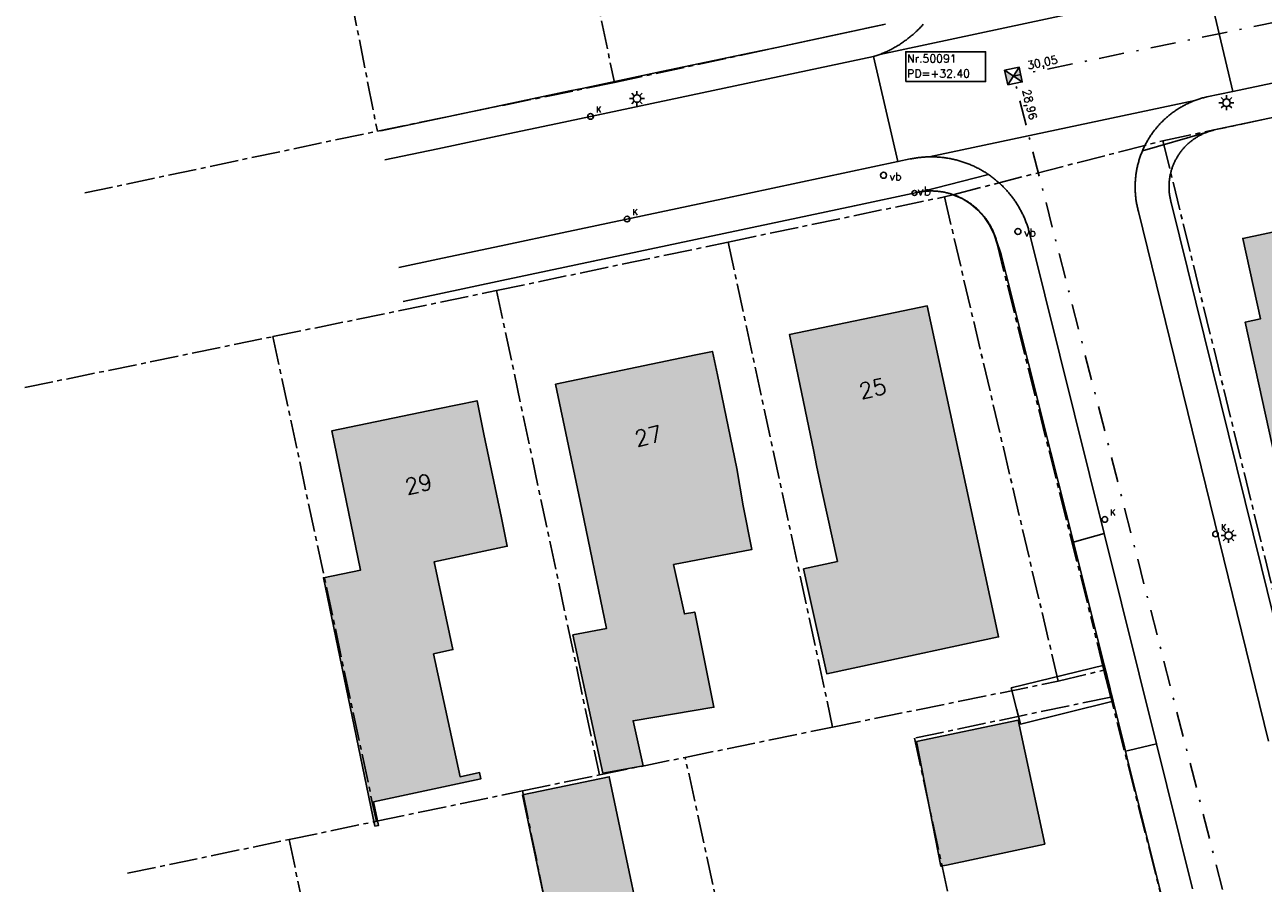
# Model space of a CAD drawing. Header units: metres. Extents: x 202952 to 203755, y 349031 to 349702.
# Tile 12 of 84: x 202979 to 203041, y 349438 to 349481. Entities that reach past the tile are written whole.
import ezdxf
from ezdxf.enums import TextEntityAlignment as Align

# ---------------------------------------------------------------- set-up
doc = ezdxf.new("R2010")
doc.units = ezdxf.units.M
doc.linetypes.add('1-200 CENTER', pattern=[4.28625, 2.8575, -0.47625, 0.47625, -0.47625])
doc.linetypes.add('1-200 DASHDOT', pattern=[2.54, 1.27, -0.635, 0, -0.635])
for name, color, linetype in [('PH-BEST-BEBOUWING', 1, 'Continuous'), ('PH-BEST-BEBOUWING-ARCERING', 254, 'Continuous'), ('PH-BEST-HUISNUMMER', 7, 'Continuous'), ('PH-BEST-KADASTRALE-GRENS', 240, '1-200 CENTER'), ('PH-BEST-KOLK', 8, 'Continuous'), ('PH-BEST-LICHTMAST-HANDHAVENB', 6, 'Continuous'), ('PH-BEST-PUT-HANDHAVEN', 44, 'Continuous'), ('PH-BEST-RIO-HANDHAVEN-GEMENGD', 44, '1-200 DASHDOT'), ('PH-BEST-RIO-TEKST-PUTTENSTAAT', 8, 'Continuous'), ('PH-BEST-RIO-TEKST-VLOEIVLAK', 8, 'Continuous'), ('PH-BEST-STRAATNAAMBORD', 6, 'Continuous'), ('PH-BEST-WEGDEEL', 254, 'Continuous')]:
    doc.layers.add(name, color=color, linetype=linetype)
doc.styles.add('RDL_MAATVOERING', font='romans.shx')
doc.styles.add('ROMANS', font='romans.shx')

# ---------------------------------------------------------------- blocks, each defined once
blk = doc.blocks.new('*U50')
blk.add_circle((0, 0), 0.142)
at = {"ltscale": 0.05, "style": 'ROMANS'}
blk.add_text('K', height=0.3, dxfattribs=at).set_placement((0.277, 0.195))
blk = doc.blocks.new('Verkeersbord')
blk.add_circle((0, 0), 0.15)
at = {"style": 'RDL_MAATVOERING'}
blk.add_text('vb', height=0.4, dxfattribs=at).set_placement((0.302, -0.254))
blk = doc.blocks.new('*U61')
blk.add_circle((0, 0), 0.25)
at = {"style": 'RDL_MAATVOERING'}
blk.add_text('vb', height=0.9, dxfattribs=at).set_placement((0.3, -0.25))
blk = doc.blocks.new('*U26')
h = blk.add_hatch(color=256)
h.paths.add_polyline_path([(0, 0), (-0.375, 0.375), (-0.375, -0.375)])
h.paths.add_polyline_path([(0.375, 0.375), (0, 0), (0.375, -0.375)])
for p, q in [((-0.375, -0.375), (0.375, 0.375)), ((-0.375, 0.375), (0.375, -0.375))]:
    blk.add_line(p, q)
blk.add_lwpolyline([(-0.375, -0.375), (0.375, -0.375), (0.375, 0.375), (-0.375, 0.375)], close=True)
blk = doc.blocks.new('Puttenstaat bestaand')
blk.add_wipeout([(0, 0), (4, 0), (4, 1.5), (0, 1.5)])
blk.add_lwpolyline([(0, 0), (4, 0), (4, 1.5), (0, 1.5)], close=True)
at = {"style": 'ROMANS'}
for tag, p in [('NR', (0.066, 0.955)), ('PD', (0.066, 0.203))]:
    blk.add_attdef(tag, p, '', height=0.4, dxfattribs=at)
blk = doc.blocks.new('Lichtmast 2')
at = {"flags": 128}
for points in [[(-0.5, 0), (-0.25, 0)], [(-0.354, 0.354), (-0.177, 0.177)], [(0, 0.25), (0, 0.5)], [(0.177, 0.177), (0.354, 0.354)], [(0.25, 0), (0.5, 0)], [(-0.354, -0.354), (-0.177, -0.177)], [(0, -0.5), (0, -0.25)], [(0.177, -0.177), (0.354, -0.354)]]:
    blk.add_lwpolyline(points, dxfattribs=at)
blk.add_circle((0, 0), 0.25)

msp = doc.modelspace()

# ---------------------------------------------------------------- hatches: boundary and pattern name
at = {"layer": 'PH-BEST-BEBOUWING-ARCERING'}
for points in [[(203045.808, 349456.289), (203042.86, 349455.64), (203040.49, 349466.44), (203041.26, 349466.61), (203040.37, 349470.65), (203046.72, 349472), (203047.97, 349466.13), (203048.362, 349464.205), (203044.702, 349463.47), (203044.346, 349463.399), (203045.221, 349459.144)], [(203018.85, 349459.95), (203017.63, 349465.82), (203024.54, 349467.26), (203028.05, 349450.975), (203028.12, 349450.65), (203023.468, 349449.651), (203019.499, 349448.798), (203018.555, 349453.087), (203018.34, 349454.063), (203020.035, 349454.436), (203019.249, 349458.005), (203018.992, 349459.259)], [(203007.13, 349457.46), (203005.9, 349463.33), (203012.929, 349464.804), (203013.77, 349464.98), (203014.015, 349463.811), (203015, 349459.11), (203015.317, 349457.221), (203015.748, 349455.042), (203011.821, 349454.28), (203012.366, 349451.806), (203012.883, 349451.894), (203013.845, 349447.121), (203009.784, 349446.445), (203010.29, 349444.181), (203008.275, 349443.82), (203006.77, 349450.751), (203008.455, 349451.08)], [(203003.18, 349456.62), (203003.473, 349455.205), (202999.802, 349454.411), (203000.754, 349450.012), (202999.777, 349449.801), (203001.112, 349443.634), (203002.089, 349443.845), (203002.157, 349443.533), (202996.771, 349442.367), (202997.025, 349441.194), (202996.838, 349441.153), (202994.256, 349453.623), (202996.116, 349454.008), (202994.67, 349460.99), (203000, 349462.094), (203001.96, 349462.5), (203002.308, 349460.824)], [(203024.012, 349445.394), (203029.11, 349446.48), (203030.44, 349440.25), (203025.514, 349439.201), (203025.231, 349439.141)], [(203006.557, 349431.681), (203005.714, 349435.704), (203004.244, 349442.724), (203008.591, 349443.635), (203010.904, 349432.592)]]:
    msp.add_hatch(color=256, dxfattribs=at).paths.add_polyline_path(points)

# ---------------------------------------------------------------- linework, layer by layer
at = {"layer": 'PH-BEST-BEBOUWING'}
for points in [[(203045.808, 349456.289), (203042.86, 349455.64), (203040.49, 349466.44), (203041.26, 349466.61), (203040.37, 349470.65), (203046.72, 349472), (203047.97, 349466.13), (203048.362, 349464.205), (203044.702, 349463.47), (203044.346, 349463.399), (203045.221, 349459.144), (203045.808, 349456.289)], [(203018.85, 349459.95), (203017.63, 349465.82), (203024.54, 349467.26), (203028.05, 349450.975), (203028.12, 349450.65), (203023.468, 349449.651), (203019.499, 349448.798), (203018.555, 349453.087), (203018.34, 349454.063), (203020.035, 349454.436), (203019.249, 349458.005), (203018.992, 349459.259), (203018.85, 349459.95)], [(203007.13, 349457.46), (203005.9, 349463.33), (203012.929, 349464.804), (203013.77, 349464.98), (203014.015, 349463.811), (203015, 349459.11), (203015.317, 349457.221), (203015.748, 349455.042), (203011.821, 349454.28), (203012.366, 349451.806), (203012.883, 349451.894), (203013.845, 349447.121), (203009.784, 349446.445), (203010.29, 349444.181), (203008.275, 349443.82), (203006.77, 349450.751), (203008.455, 349451.08), (203007.13, 349457.46)], [(203003.18, 349456.62), (203003.473, 349455.205), (202999.802, 349454.411), (203000.754, 349450.012), (202999.777, 349449.801), (203001.112, 349443.634), (203002.089, 349443.845), (203002.157, 349443.533), (202996.771, 349442.367), (202997.025, 349441.194), (202996.838, 349441.153), (202994.256, 349453.623), (202996.116, 349454.008), (202994.67, 349460.99), (203000, 349462.094), (203001.96, 349462.5), (203002.308, 349460.824), (203003.18, 349456.62)], [(203024.012, 349445.394), (203029.11, 349446.48), (203030.44, 349440.25), (203025.514, 349439.201), (203025.231, 349439.141), (203024.012, 349445.394)], [(203006.557, 349431.681), (203005.714, 349435.704), (203004.244, 349442.724), (203008.591, 349443.635), (203010.904, 349432.592), (203006.557, 349431.681)]]:
    msp.add_lwpolyline(points, close=True, dxfattribs=at)
at = {"layer": 'PH-BEST-KADASTRALE-GRENS', "ltscale": 0.5}
for p, q in [((202990.667, 349507.947), (202996.96, 349476.035)), ((203003.409, 349504.647), (203008.851, 349478.474)), ((203008.851, 349478.474), (203022.446, 349481.406)), ((202996.96, 349476.035), (203008.851, 349478.474)), ((203047.921, 349478.001), (203038.943, 349476.094)), ((202982.282, 349472.93), (202996.96, 349476.035)), ((203036.367, 349475.552), (203038.943, 349476.094)), ((203025.833, 349472.844), (203036.367, 349475.552)), ((203036.367, 349475.552), (203044.88, 349440.735)), ((203014.564, 349470.469), (203025.406, 349472.735)), ((203025.406, 349472.735), (203025.833, 349472.844)), ((203025.406, 349472.735), (203031.112, 349448.43)), ((203002.942, 349468.031), (203014.564, 349470.469)), ((203014.564, 349470.469), (203019.794, 349446.122)), ((203028.044, 349470.374), (203032.771, 349451.581)), ((202991.723, 349465.72), (203002.942, 349468.031)), ((203002.942, 349468.031), (203008.098, 349443.724)), ((202979.273, 349463.163), (202991.723, 349465.72)), ((202991.723, 349465.72), (202996.911, 349441.397)), ((203033.4, 349448.981), (203032.771, 349451.581)), ((203031.112, 349448.43), (203033.4, 349448.981)), ((203033.4, 349448.981), (203033.754, 349447.632)), ((203019.794, 349446.122), (203031.112, 349448.43)), ((203012.402, 349444.606), (203019.794, 349446.122)), ((203008.098, 349443.724), (203012.402, 349444.606)), ((203004.236, 349442.921), (203008.098, 349443.724)), ((202996.911, 349441.397), (203004.236, 349442.921)), ((202992.534, 349440.482), (202996.911, 349441.397)), ((202984.429, 349438.787), (202992.534, 349440.482))]:
    msp.add_line(p, q, dxfattribs=at)
for points in [[(203025.833, 349472.844), (203026.287, 349472.65), (203026.709, 349472.392), (203027.089, 349472.075), (203027.418, 349471.707), (203027.691, 349471.295), (203027.901, 349470.847), (203028.044, 349470.374)], [(203033.754, 349447.632), (203023.897, 349445.572), (203026.396, 349434.027), (203027.272, 349430.088), (203028.839, 349422.277)], [(203028.839, 349422.277), (203034.64, 349423.51), (203036.748, 349424.086), (203037.741, 349424.871), (203038.435, 349426.08), (203038.783, 349427.287), (203038.63, 349428.345), (203033.754, 349447.632)], [(203017.781, 349419.916), (203016.074, 349427.752), (203012.402, 349444.606)], [(203004.236, 349442.921), (203005.714, 349435.704), (203007.301, 349428.127), (203009.384, 349418.117)], [(202992.534, 349440.482), (202994.759, 349429.942), (202996.022, 349423.985), (202997.676, 349415.651)]]:
    msp.add_lwpolyline(points, dxfattribs=at)
at = {"layer": 'PH-BEST-RIO-HANDHAVEN-GEMENGD'}
for p in [(203086.13, 349490.58), (203051.18, 349391.95)]:
    msp.add_line(p, (203028.87, 349478.8), dxfattribs=at)
at = {"layer": 'PH-BEST-WEGDEEL'}
for points in [[(203104.694, 349491.772), (203082.731, 349487.116), (203082.19, 349487.001), (203082.091, 349486.979), (203078.638, 349486.247), (203075.403, 349485.561), (203074.984, 349485.472), (203066.162, 349483.602), (203063.893, 349483.121), (203053.366, 349480.889), (203039.871, 349478.028), (203038.605, 349483.408), (203038.605, 349483.408), (203051.205, 349486.081), (203060.949, 349488.149), (203061.603, 349488.288), (203063.353, 349488.659), (203063.83, 349488.76), (203064.703, 349488.945), (203103.27, 349497.129)], [(203038.605, 349483.408), (203039.871, 349478.028), (203038.56, 349477.75), (203038.51, 349477.738), (203038.459, 349477.725), (203038.409, 349477.712), (203038.359, 349477.698), (203038.309, 349477.684), (203038.259, 349477.67), (203038.209, 349477.655), (203038.16, 349477.639), (203038.111, 349477.622), (203038.062, 349477.605), (203038.013, 349477.587), (203037.964, 349477.569), (203024.637, 349474.745), (203024.584, 349474.743), (203024.532, 349474.741), (203024.479, 349474.739), (203024.426, 349474.736), (203024.374, 349474.733), (203024.321, 349474.729), (203024.268, 349474.724), (203024.216, 349474.719), (203024.163, 349474.713), (203024.111, 349474.707), (203024.058, 349474.7), (203024.006, 349474.693), (203023.954, 349474.685), (203023.902, 349474.677), (203023.85, 349474.668), (203023.798, 349474.659), (203023.746, 349474.649), (203023.694, 349474.638), (203023.072, 349474.506), (203021.852, 349479.772), (203021.852, 349479.772), (203021.905, 349479.789), (203021.958, 349479.807), (203022.011, 349479.825), (203022.063, 349479.844), (203022.115, 349479.864), (203022.167, 349479.884), (203036.748, 349483.011)], [(203036.748, 349483.011), (203022.167, 349479.884), (203022.219, 349479.904), (203022.271, 349479.925), (203022.323, 349479.946), (203022.374, 349479.968), (203022.425, 349479.991), (203022.476, 349480.014), (203022.527, 349480.038), (203022.577, 349480.062), (203022.627, 349480.086), (203022.677, 349480.111), (203022.727, 349480.136), (203022.776, 349480.162), (203022.825, 349480.189), (203022.874, 349480.216), (203022.922, 349480.243), (203022.97, 349480.271), (203023.018, 349480.299), (203023.066, 349480.328), (203023.114, 349480.357), (203023.161, 349480.387), (203023.208, 349480.417), (203023.254, 349480.447), (203023.3, 349480.478), (203023.346, 349480.51), (203023.392, 349480.542), (203023.437, 349480.575), (203023.482, 349480.608), (203023.527, 349480.641), (203023.571, 349480.675), (203023.615, 349480.709), (203023.659, 349480.744), (203023.702, 349480.779), (203023.745, 349480.815), (203023.788, 349480.851), (203023.83, 349480.887), (203023.872, 349480.924), (203023.914, 349480.961), (203023.955, 349480.999), (203023.996, 349481.037), (203024.036, 349481.075), (203024.076, 349481.114), (203024.116, 349481.153), (203024.155, 349481.193), (203024.194, 349481.233), (203024.232, 349481.273), (203024.27, 349481.314), (203024.308, 349481.355), (203024.345, 349481.397)], [(202997.136, 349476.053), (203000, 349476.658), (203003.393, 349477.372), (203006.622, 349478.052), (203007.234, 349478.181), (203011.215, 349479.019), (203015.69, 349479.961), (203016.999, 349480.237), (203022.446, 349481.406)], [(203024.345, 349481.397), (203024.308, 349481.355), (203024.27, 349481.314), (203024.232, 349481.273), (203024.194, 349481.233), (203024.155, 349481.193), (203024.116, 349481.153), (203024.076, 349481.114), (203024.036, 349481.075), (203023.996, 349481.037), (203023.955, 349480.999), (203023.914, 349480.961), (203023.872, 349480.924), (203023.83, 349480.887), (203023.788, 349480.851), (203023.745, 349480.815), (203023.702, 349480.779), (203023.659, 349480.744), (203023.615, 349480.709), (203023.571, 349480.675), (203023.527, 349480.641), (203023.482, 349480.608), (203023.437, 349480.575), (203023.392, 349480.542), (203023.346, 349480.51), (203023.3, 349480.478), (203023.254, 349480.447), (203023.208, 349480.417), (203023.161, 349480.387), (203023.114, 349480.357), (203023.066, 349480.328), (203023.018, 349480.299), (203022.97, 349480.271), (203022.922, 349480.243), (203022.874, 349480.216), (203022.825, 349480.189), (203022.776, 349480.162), (203022.727, 349480.136), (203022.677, 349480.111), (203022.627, 349480.086), (203022.577, 349480.062), (203022.527, 349480.038), (203022.476, 349480.014), (203022.425, 349479.991), (203022.374, 349479.968), (203022.323, 349479.946), (203022.271, 349479.925), (203022.219, 349479.904), (203022.167, 349479.884), (203022.115, 349479.864), (203022.063, 349479.844), (203022.011, 349479.825), (203021.958, 349479.807), (203021.905, 349479.789), (203021.852, 349479.772), (203012.694, 349477.835), (203005.998, 349476.419), (203005.602, 349476.336), (203003.517, 349475.895), (203000, 349475.151), (202997.328, 349474.586)], [(203045.595, 349477.507), (203038.943, 349476.094), (203038.903, 349476.084), (203038.862, 349476.074), (203038.822, 349476.063), (203038.782, 349476.052), (203038.743, 349476.04), (203038.703, 349476.028), (203038.663, 349476.015), (203038.624, 349476.001), (203038.585, 349475.987), (203038.546, 349475.972), (203038.508, 349475.957), (203038.47, 349475.941), (203035.341, 349475.05), (203035.361, 349475.098), (203035.382, 349475.145), (203035.404, 349475.192), (203035.426, 349475.239), (203035.449, 349475.286), (203035.473, 349475.332), (203035.496, 349475.378), (203035.52, 349475.424), (203035.545, 349475.47), (203035.57, 349475.515), (203035.596, 349475.56), (203035.623, 349475.605), (203035.649, 349475.65), (203035.676, 349475.694), (203035.704, 349475.738), (203035.732, 349475.781), (203035.761, 349475.824), (203035.791, 349475.867), (203035.82, 349475.91), (203035.85, 349475.952), (203035.881, 349475.994), (203035.912, 349476.035), (203035.944, 349476.076), (203035.976, 349476.117), (203036.009, 349476.158), (203036.042, 349476.198), (203036.075, 349476.238), (203036.109, 349476.277), (203036.143, 349476.316), (203036.178, 349476.355), (203036.213, 349476.393), (203036.249, 349476.431), (203036.285, 349476.468), (203036.321, 349476.505), (203036.358, 349476.542), (203036.395, 349476.578), (203036.433, 349476.614), (203036.471, 349476.649), (203036.509, 349476.684), (203036.548, 349476.718), (203036.587, 349476.752), (203036.627, 349476.786), (203036.667, 349476.819), (203036.707, 349476.852), (203036.748, 349476.884), (203036.789, 349476.916), (203036.83, 349476.947), (203036.872, 349476.978), (203036.914, 349477.009), (203036.956, 349477.039), (203036.999, 349477.068), (203037.042, 349477.097), (203037.085, 349477.125), (203037.129, 349477.153), (203037.173, 349477.181), (203037.217, 349477.208), (203037.262, 349477.234), (203037.307, 349477.26), (203037.352, 349477.285), (203037.398, 349477.31), (203037.444, 349477.335), (203037.49, 349477.359), (203037.536, 349477.382), (203037.583, 349477.405), (203037.63, 349477.427), (203037.677, 349477.449), (203037.724, 349477.471), (203037.771, 349477.492), (203037.819, 349477.512), (203037.867, 349477.532), (203037.915, 349477.551), (203037.964, 349477.569), (203038.013, 349477.587), (203038.062, 349477.605), (203038.111, 349477.622), (203038.16, 349477.639), (203038.209, 349477.655), (203038.259, 349477.67), (203038.309, 349477.684), (203038.359, 349477.698), (203038.409, 349477.712), (203038.459, 349477.725), (203038.51, 349477.738), (203038.56, 349477.75), (203039.871, 349478.028), (203053.366, 349480.889)], [(202997.328, 349474.586), (203000, 349475.151), (203003.517, 349475.895), (203005.602, 349476.336), (203005.998, 349476.419), (203012.694, 349477.835), (203021.852, 349479.772), (203023.072, 349474.506), (203014.296, 349472.643), (203006.229, 349470.931), (203003.409, 349470.333), (203000, 349469.609), (202998.034, 349469.191)], [(203037.85, 349438.011), (203036.564, 349443.188), (203036.044, 349445.282), (203033.42, 349455.844), (203029.71, 349470.78), (203029.698, 349470.831), (203029.685, 349470.883), (203029.672, 349470.934), (203029.658, 349470.985), (203029.644, 349471.035), (203029.63, 349471.086), (203029.615, 349471.136), (203029.599, 349471.187), (203029.583, 349471.237), (203029.566, 349471.287), (203029.549, 349471.337), (203029.531, 349471.387), (203029.513, 349471.437), (203029.494, 349471.486), (203029.475, 349471.535), (203029.455, 349471.584), (203029.435, 349471.633), (203029.414, 349471.681), (203029.392, 349471.73), (203029.37, 349471.778), (203029.348, 349471.826), (203029.325, 349471.874), (203029.302, 349471.921), (203029.278, 349471.968), (203029.254, 349472.015), (203029.229, 349472.062), (203029.204, 349472.108), (203029.178, 349472.154), (203029.152, 349472.2), (203029.125, 349472.245), (203029.098, 349472.29), (203029.071, 349472.335), (203029.043, 349472.38), (203029.015, 349472.424), (203028.986, 349472.468), (203028.956, 349472.512), (203028.926, 349472.556), (203028.896, 349472.599), (203028.865, 349472.642), (203028.834, 349472.684), (203028.802, 349472.726), (203028.77, 349472.768), (203028.737, 349472.81), (203028.704, 349472.851), (203028.671, 349472.892), (203028.637, 349472.933), (203028.603, 349472.973), (203028.568, 349473.013), (203028.533, 349473.052), (203028.498, 349473.091), (203028.462, 349473.13), (203028.426, 349473.168), (203028.389, 349473.206), (203028.352, 349473.244), (203028.314, 349473.281), (203028.276, 349473.318), (203028.238, 349473.354), (203028.199, 349473.39), (203028.16, 349473.426), (203028.121, 349473.461), (203028.081, 349473.496), (203028.041, 349473.531), (203028.001, 349473.565), (203027.96, 349473.598), (203027.919, 349473.631), (203027.878, 349473.664), (203027.836, 349473.697), (203027.794, 349473.729), (203027.752, 349473.76), (203027.709, 349473.791), (203027.666, 349473.821), (203027.623, 349473.851), (203027.579, 349473.881), (203027.535, 349473.91), (203027.491, 349473.939), (203027.446, 349473.967), (203027.401, 349473.995), (203027.356, 349474.022), (203027.311, 349474.049), (203027.265, 349474.075), (203027.219, 349474.101), (203027.173, 349474.126), (203027.126, 349474.151), (203027.079, 349474.176), (203027.032, 349474.2), (203026.985, 349474.224), (203026.938, 349474.247), (203026.89, 349474.27), (203026.842, 349474.292), (203026.794, 349474.313), (203026.746, 349474.334), (203026.697, 349474.354), (203026.648, 349474.374), (203026.599, 349474.393), (203026.55, 349474.412), (203026.5, 349474.431), (203026.451, 349474.449), (203026.401, 349474.467), (203026.351, 349474.484), (203026.301, 349474.501), (203026.251, 349474.517), (203026.2, 349474.532), (203026.149, 349474.547), (203026.099, 349474.561), (203026.048, 349474.575), (203025.997, 349474.588), (203025.945, 349474.601), (203025.894, 349474.613), (203025.842, 349474.624), (203025.791, 349474.635), (203025.739, 349474.646), (203025.687, 349474.656), (203025.635, 349474.666), (203025.583, 349474.675), (203025.531, 349474.684), (203025.478, 349474.692), (203025.426, 349474.699), (203025.374, 349474.706), (203025.321, 349474.712), (203025.269, 349474.718), (203025.216, 349474.723), (203025.164, 349474.728), (203025.111, 349474.732), (203025.058, 349474.736), (203025.006, 349474.739), (203024.953, 349474.741), (203024.9, 349474.743), (203024.848, 349474.744), (203024.795, 349474.745), (203024.742, 349474.745), (203024.69, 349474.745), (203024.637, 349474.745), (203037.964, 349477.569), (203037.915, 349477.551), (203037.867, 349477.532), (203037.819, 349477.512), (203037.771, 349477.492), (203037.724, 349477.471), (203037.677, 349477.449), (203037.63, 349477.427), (203037.583, 349477.405), (203037.536, 349477.382), (203037.49, 349477.359), (203037.444, 349477.335), (203037.398, 349477.31), (203037.352, 349477.285), (203037.307, 349477.26), (203037.262, 349477.234), (203037.217, 349477.208), (203037.173, 349477.181), (203037.129, 349477.153), (203037.085, 349477.125), (203037.042, 349477.097), (203036.999, 349477.068), (203036.956, 349477.039), (203036.914, 349477.009), (203036.872, 349476.978), (203036.83, 349476.947), (203036.789, 349476.916), (203036.748, 349476.884), (203036.707, 349476.852), (203036.667, 349476.819), (203036.627, 349476.786), (203036.587, 349476.752), (203036.548, 349476.718), (203036.509, 349476.684), (203036.471, 349476.649), (203036.433, 349476.614), (203036.395, 349476.578), (203036.358, 349476.542), (203036.321, 349476.505), (203036.285, 349476.468), (203036.249, 349476.431), (203036.213, 349476.393), (203036.178, 349476.355), (203036.143, 349476.316), (203036.109, 349476.277), (203036.075, 349476.238), (203036.042, 349476.198), (203036.009, 349476.158), (203035.976, 349476.117), (203035.944, 349476.076), (203035.912, 349476.035), (203035.881, 349475.994), (203035.85, 349475.952), (203035.82, 349475.91), (203035.791, 349475.867), (203035.761, 349475.824), (203035.732, 349475.781), (203035.704, 349475.738), (203035.676, 349475.694), (203035.649, 349475.65), (203035.623, 349475.605), (203035.596, 349475.56), (203035.57, 349475.515), (203035.545, 349475.47), (203035.52, 349475.424), (203035.496, 349475.378), (203035.473, 349475.332), (203035.449, 349475.286), (203035.426, 349475.239), (203035.404, 349475.192), (203035.382, 349475.145), (203035.361, 349475.098), (203035.341, 349475.05), (203035.321, 349475.002), (203035.302, 349474.954), (203035.283, 349474.905), (203035.265, 349474.856), (203035.247, 349474.808), (203035.229, 349474.759), (203035.212, 349474.71), (203035.196, 349474.661), (203035.18, 349474.611), (203035.165, 349474.562), (203035.151, 349474.512), (203035.137, 349474.462), (203035.123, 349474.412), (203035.11, 349474.361), (203035.098, 349474.311), (203035.086, 349474.26), (203035.075, 349474.21), (203035.064, 349474.159), (203035.054, 349474.108), (203035.045, 349474.057), (203035.036, 349474.006), (203035.028, 349473.955), (203035.02, 349473.903), (203035.013, 349473.852), (203035.006, 349473.8), (203035, 349473.749), (203034.995, 349473.697), (203034.99, 349473.645), (203034.986, 349473.594), (203034.982, 349473.542), (203034.979, 349473.49), (203034.976, 349473.439), (203034.974, 349473.387), (203034.973, 349473.335), (203034.972, 349473.283), (203034.972, 349473.231), (203034.972, 349473.179), (203034.973, 349473.127), (203034.975, 349473.075), (203034.977, 349473.023), (203034.98, 349472.971), (203034.983, 349472.919), (203034.987, 349472.867), (203034.991, 349472.816), (203034.996, 349472.764), (203035.001, 349472.713), (203035.007, 349472.661), (203035.014, 349472.61), (203035.021, 349472.559), (203035.029, 349472.507), (203035.038, 349472.456), (203035.047, 349472.405), (203035.057, 349472.354), (203035.067, 349472.303), (203035.078, 349472.252), (203035.089, 349472.202), (203035.101, 349472.151), (203035.113, 349472.101), (203035.126, 349472.05), (203035.14, 349472), (203041.659, 349445.413)], [(203041.659, 349445.413), (203035.14, 349472), (203035.126, 349472.05), (203035.113, 349472.101), (203035.101, 349472.151), (203035.089, 349472.202), (203035.078, 349472.252), (203035.067, 349472.303), (203035.057, 349472.354), (203035.047, 349472.405), (203035.038, 349472.456), (203035.029, 349472.507), (203035.021, 349472.559), (203035.014, 349472.61), (203035.007, 349472.661), (203035.001, 349472.713), (203034.996, 349472.764), (203034.991, 349472.816), (203034.987, 349472.867), (203034.983, 349472.919), (203034.98, 349472.971), (203034.977, 349473.023), (203034.975, 349473.075), (203034.973, 349473.127), (203034.972, 349473.179), (203034.972, 349473.231), (203034.972, 349473.283), (203034.973, 349473.335), (203034.974, 349473.387), (203034.976, 349473.439), (203034.979, 349473.49), (203034.982, 349473.542), (203034.986, 349473.594), (203034.99, 349473.645), (203034.995, 349473.697), (203035, 349473.749), (203035.006, 349473.8), (203035.013, 349473.852), (203035.02, 349473.903), (203035.028, 349473.955), (203035.036, 349474.006), (203035.045, 349474.057), (203035.054, 349474.108), (203035.064, 349474.159), (203035.075, 349474.21), (203035.086, 349474.26), (203035.098, 349474.311), (203035.11, 349474.361), (203035.123, 349474.412), (203035.137, 349474.462), (203035.151, 349474.512), (203035.165, 349474.562), (203035.18, 349474.611), (203035.196, 349474.661), (203035.212, 349474.71), (203035.229, 349474.759), (203035.247, 349474.808), (203035.265, 349474.856), (203035.283, 349474.905), (203035.302, 349474.954), (203035.321, 349475.002), (203035.341, 349475.05), (203038.47, 349475.941), (203038.432, 349475.925), (203038.394, 349475.908), (203038.356, 349475.891), (203038.318, 349475.873), (203038.281, 349475.854), (203038.244, 349475.835), (203038.207, 349475.816), (203038.171, 349475.796), (203038.135, 349475.775), (203038.099, 349475.754), (203038.064, 349475.732), (203038.029, 349475.71), (203037.994, 349475.688), (203037.959, 349475.665), (203037.925, 349475.641), (203037.891, 349475.617), (203037.858, 349475.593), (203037.825, 349475.568), (203037.792, 349475.542), (203037.759, 349475.516), (203037.727, 349475.49), (203037.695, 349475.463), (203037.664, 349475.436), (203037.633, 349475.409), (203037.603, 349475.381), (203037.573, 349475.352), (203037.543, 349475.323), (203037.514, 349475.294), (203037.485, 349475.264), (203037.456, 349475.234), (203037.428, 349475.203), (203037.4, 349475.172), (203037.373, 349475.141), (203037.346, 349475.109), (203037.32, 349475.077), (203037.295, 349475.044), (203037.269, 349475.011), (203037.244, 349474.978), (203037.22, 349474.945), (203037.196, 349474.911), (203037.173, 349474.877), (203037.15, 349474.842), (203037.128, 349474.807), (203037.106, 349474.772), (203037.084, 349474.736), (203037.063, 349474.7), (203037.042, 349474.664), (203037.022, 349474.628), (203037.003, 349474.591), (203036.984, 349474.554), (203036.966, 349474.517), (203036.948, 349474.48), (203036.931, 349474.442), (203036.914, 349474.404), (203036.897, 349474.366), (203036.881, 349474.328), (203036.866, 349474.289), (203036.851, 349474.25), (203036.837, 349474.211), (203036.824, 349474.171), (203036.811, 349474.132), (203036.799, 349474.092), (203036.787, 349474.052), (203036.776, 349474.012), (203036.765, 349473.972), (203036.755, 349473.932), (203036.745, 349473.892), (203036.736, 349473.851), (203036.728, 349473.811), (203036.72, 349473.77), (203036.713, 349473.729), (203036.706, 349473.688), (203036.7, 349473.647), (203036.695, 349473.605), (203036.69, 349473.564), (203036.686, 349473.523), (203036.682, 349473.481), (203036.679, 349473.44), (203036.676, 349473.399), (203036.674, 349473.357), (203036.673, 349473.316), (203036.672, 349473.275), (203036.672, 349473.233), (203036.672, 349473.192), (203036.673, 349473.15), (203036.674, 349473.109), (203036.676, 349473.067), (203036.679, 349473.026), (203036.682, 349472.984), (203036.686, 349472.943), (203036.69, 349472.902), (203036.695, 349472.861), (203036.701, 349472.82), (203036.707, 349472.779), (203036.714, 349472.738), (203036.722, 349472.697), (203036.73, 349472.656), (203036.738, 349472.616), (203036.747, 349472.575), (203036.757, 349472.535), (203036.767, 349472.494), (203036.778, 349472.454), (203041.309, 349454.13), (203043.357, 349445.847)], [(202998.034, 349469.191), (203000, 349469.609), (203003.409, 349470.333), (203006.229, 349470.931), (203014.296, 349472.643), (203023.072, 349474.506), (203023.694, 349474.638), (203023.746, 349474.649), (203023.798, 349474.659), (203023.85, 349474.668), (203023.902, 349474.677), (203023.954, 349474.685), (203024.006, 349474.693), (203024.058, 349474.7), (203024.111, 349474.707), (203024.163, 349474.713), (203024.216, 349474.719), (203024.268, 349474.724), (203024.321, 349474.729), (203024.374, 349474.733), (203024.426, 349474.736), (203024.479, 349474.739), (203024.532, 349474.741), (203024.584, 349474.743), (203024.637, 349474.745), (203024.69, 349474.745), (203024.742, 349474.745), (203024.795, 349474.745), (203024.848, 349474.744), (203024.9, 349474.743), (203024.953, 349474.741), (203025.006, 349474.739), (203025.058, 349474.736), (203025.111, 349474.732), (203025.164, 349474.728), (203025.216, 349474.723), (203025.269, 349474.718), (203025.321, 349474.712), (203025.374, 349474.706), (203025.426, 349474.699), (203025.478, 349474.692), (203025.531, 349474.684), (203025.583, 349474.675), (203025.635, 349474.666), (203025.687, 349474.656), (203025.739, 349474.646), (203025.791, 349474.635), (203025.842, 349474.624), (203025.894, 349474.613), (203025.945, 349474.601), (203025.997, 349474.588), (203026.048, 349474.575), (203026.099, 349474.561), (203026.149, 349474.547), (203026.2, 349474.532), (203026.251, 349474.517), (203026.301, 349474.501), (203026.351, 349474.484), (203026.401, 349474.467), (203026.451, 349474.449), (203026.5, 349474.431), (203026.55, 349474.412), (203026.599, 349474.393), (203026.648, 349474.374), (203026.697, 349474.354), (203026.746, 349474.334), (203026.794, 349474.313), (203026.842, 349474.292), (203026.89, 349474.27), (203026.938, 349474.247), (203026.985, 349474.224), (203027.032, 349474.2), (203027.079, 349474.176), (203027.126, 349474.151), (203027.173, 349474.126), (203027.219, 349474.101), (203027.265, 349474.075), (203027.311, 349474.049), (203027.356, 349474.022), (203027.401, 349473.995), (203027.446, 349473.967), (203027.491, 349473.939), (203027.535, 349473.91), (203027.579, 349473.881), (203027.623, 349473.851), (203024.291, 349473.003), (203024.246, 349472.997), (203024.202, 349472.99), (203024.157, 349472.983), (203024.113, 349472.975), (203024.068, 349472.966), (203024.024, 349472.957), (203020.891, 349472.292), (203007.786, 349469.508), (203003.201, 349468.534), (203000, 349467.854), (202998.257, 349467.484)], [(203036.36, 349437.384), (203034.562, 349444.637), (203034.493, 349444.916), (203034.493, 349444.916), (203034.638, 349444.95), (203036.044, 349445.282), (203036.564, 349443.188), (203037.85, 349438.011)]]:
    msp.add_lwpolyline(points, dxfattribs=at)
for points in [[(203031.886, 349455.413), (203030.751, 349459.913), (203028.501, 349468.837), (203028.249, 349469.837), (203028.018, 349470.536), (203028.006, 349470.58), (203027.993, 349470.623), (203027.979, 349470.666), (203027.965, 349470.709), (203027.95, 349470.752), (203027.935, 349470.794), (203027.919, 349470.836), (203027.903, 349470.878), (203027.886, 349470.92), (203027.869, 349470.962), (203027.851, 349471.003), (203027.832, 349471.044), (203027.813, 349471.085), (203027.793, 349471.126), (203027.773, 349471.166), (203027.752, 349471.206), (203027.731, 349471.246), (203027.709, 349471.285), (203027.687, 349471.324), (203027.664, 349471.363), (203027.641, 349471.402), (203027.617, 349471.44), (203027.593, 349471.478), (203027.568, 349471.516), (203027.543, 349471.553), (203027.517, 349471.59), (203027.491, 349471.627), (203027.464, 349471.663), (203027.437, 349471.699), (203027.409, 349471.735), (203027.381, 349471.77), (203027.352, 349471.805), (203027.323, 349471.84), (203027.293, 349471.874), (203027.263, 349471.908), (203027.233, 349471.941), (203027.202, 349471.974), (203027.171, 349472.006), (203027.139, 349472.038), (203027.107, 349472.07), (203027.074, 349472.101), (203027.041, 349472.132), (203027.007, 349472.162), (203026.973, 349472.192), (203026.939, 349472.221), (203026.905, 349472.25), (203026.87, 349472.279), (203026.835, 349472.307), (203026.799, 349472.334), (203026.763, 349472.361), (203026.726, 349472.388), (203026.689, 349472.414), (203026.652, 349472.44), (203026.615, 349472.465), (203026.577, 349472.49), (203026.539, 349472.514), (203026.501, 349472.538), (203026.462, 349472.561), (203026.423, 349472.584), (203026.383, 349472.606), (203026.344, 349472.628), (203026.304, 349472.649), (203026.264, 349472.669), (203026.224, 349472.689), (203026.183, 349472.708), (203026.142, 349472.727), (203026.101, 349472.746), (203026.06, 349472.764), (203026.018, 349472.781), (203025.976, 349472.798), (203025.934, 349472.814), (203025.891, 349472.829), (203025.848, 349472.844), (203025.806, 349472.858), (203025.763, 349472.872), (203025.72, 349472.885), (203025.676, 349472.898), (203025.633, 349472.911), (203025.589, 349472.923), (203025.546, 349472.934), (203025.502, 349472.944), (203025.458, 349472.954), (203025.413, 349472.963), (203025.369, 349472.972), (203025.324, 349472.98), (203025.28, 349472.987), (203025.235, 349472.994), (203025.19, 349473), (203025.146, 349473.006), (203025.101, 349473.012), (203025.056, 349473.017), (203025.011, 349473.021), (203024.966, 349473.024), (203024.921, 349473.027), (203024.876, 349473.029), (203024.831, 349473.03), (203024.786, 349473.031), (203024.74, 349473.031), (203024.695, 349473.031), (203024.65, 349473.03), (203024.605, 349473.029), (203024.56, 349473.027), (203024.515, 349473.025), (203024.47, 349473.022), (203024.425, 349473.018), (203024.38, 349473.014), (203024.336, 349473.009), (203024.291, 349473.003), (203027.623, 349473.851), (203027.666, 349473.821), (203027.709, 349473.791), (203027.752, 349473.76), (203027.794, 349473.729), (203027.836, 349473.697), (203027.878, 349473.664), (203027.919, 349473.631), (203027.96, 349473.598), (203028.001, 349473.565), (203028.041, 349473.531), (203028.081, 349473.496), (203028.121, 349473.461), (203028.16, 349473.426), (203028.199, 349473.39), (203028.238, 349473.354), (203028.276, 349473.318), (203028.314, 349473.281), (203028.352, 349473.244), (203028.389, 349473.206), (203028.426, 349473.168), (203028.462, 349473.13), (203028.498, 349473.091), (203028.533, 349473.052), (203028.568, 349473.013), (203028.603, 349472.973), (203028.637, 349472.933), (203028.671, 349472.892), (203028.704, 349472.851), (203028.737, 349472.81), (203028.77, 349472.768), (203028.802, 349472.726), (203028.834, 349472.684), (203028.865, 349472.642), (203028.896, 349472.599), (203028.926, 349472.556), (203028.956, 349472.512), (203028.986, 349472.468), (203029.015, 349472.424), (203029.043, 349472.38), (203029.071, 349472.335), (203029.098, 349472.29), (203029.125, 349472.245), (203029.152, 349472.2), (203029.178, 349472.154), (203029.204, 349472.108), (203029.229, 349472.062), (203029.254, 349472.015), (203029.278, 349471.968), (203029.302, 349471.921), (203029.325, 349471.874), (203029.348, 349471.826), (203029.37, 349471.778), (203029.392, 349471.73), (203029.414, 349471.681), (203029.435, 349471.633), (203029.455, 349471.584), (203029.475, 349471.535), (203029.494, 349471.486), (203029.513, 349471.437), (203029.531, 349471.387), (203029.549, 349471.337), (203029.566, 349471.287), (203029.583, 349471.237), (203029.599, 349471.187), (203029.615, 349471.136), (203029.63, 349471.086), (203029.644, 349471.035), (203029.658, 349470.985), (203029.672, 349470.934), (203029.685, 349470.883), (203029.698, 349470.831), (203029.71, 349470.78), (203033.42, 349455.844), (203032.167, 349455.491), (203031.886, 349455.413)], [(203031.886, 349455.413), (203032.167, 349455.491), (203033.42, 349455.844), (203036.044, 349445.282), (203034.638, 349444.95), (203034.493, 349444.916), (203034.44, 349445.131), (203033.871, 349447.426), (203033.775, 349447.814), (203033.679, 349448.202), (203033.565, 349448.661), (203033.421, 349449.239), (203031.886, 349455.413)], [(203028.748, 349448.096), (203033.421, 349449.239), (203033.565, 349448.661), (203033.679, 349448.202), (203033.775, 349447.814), (203033.871, 349447.426), (203029.214, 349446.273), (203029.118, 349446.661), (203029.018, 349447.048), (203028.748, 349448.096)]]:
    msp.add_lwpolyline(points, close=True, dxfattribs=at)

# ---------------------------------------------------------------- block references
at = {"layer": 'PH-BEST-KOLK'}
for p in [(203007.652, 349476.769), (203009.484, 349471.622), (203033.449, 349456.547), (203039.003, 349455.813)]:
    msp.add_blockref('*U50', p, dxfattribs=at)
at = {"layer": 'PH-BEST-LICHTMAST-HANDHAVENB', "xscale": 0.75, "yscale": 0.75, "zscale": 0.75}
for p in [(203009.983, 349477.669), (203039.553, 349477.461), (203039.661, 349455.74)]:
    msp.add_blockref('Lichtmast 2', p, dxfattribs=at)
at = {"layer": 'PH-BEST-PUT-HANDHAVEN', "rotation": 11.62516372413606}
msp.add_blockref('*U26', (203028.87, 349478.8), dxfattribs=at)
at = {"layer": 'PH-BEST-STRAATNAAMBORD', "color": 9}
for p in [(203022.352, 349473.818), (203029.092, 349470.999)]:
    msp.add_blockref('Verkeersbord', p, dxfattribs=at)
at = {"layer": 'PH-BEST-STRAATNAAMBORD', "color": 9, "xscale": 0.5, "yscale": 0.5, "zscale": 0.5}
msp.add_blockref('*U61', (203023.903, 349472.931), dxfattribs=at)

# ---------------------------------------------------------------- texts
at = {"layer": 'PH-BEST-HUISNUMMER', "style": 'ROMANS'}
for s, p in [('25', (203021.81, 349463.116)), ('27', (203010.553, 349460.73)), ('29', (202999.025, 349458.318))]:
    msp.add_text(s, height=0.8, rotation=13.5, dxfattribs=at).set_placement(p, align=Align.MIDDLE_CENTER)
at = {"layer": 'PH-BEST-RIO-TEKST-VLOEIVLAK', "style": 'ROMANS'}
for s, rotation, p in [('30,05', 11.62516, (203030.32, 349479.481)), ('28,96', 283.66094, (203029.691, 349477.371))]:
    msp.add_text(s, height=0.4, rotation=rotation, dxfattribs=at).set_placement(p, align=Align.MIDDLE_CENTER)

# ---------------------------------------------------------------- next in the draw order: block references
at = {"layer": 'PH-BEST-RIO-TEKST-PUTTENSTAAT'}
msp.add_blockref('Puttenstaat bestaand', (203023.469, 349478.522), dxfattribs=at).add_auto_attribs({'PD': 'PD=+32.40', 'NR': 'Nr.50091'})

doc.saveas('drawing.dxf')
